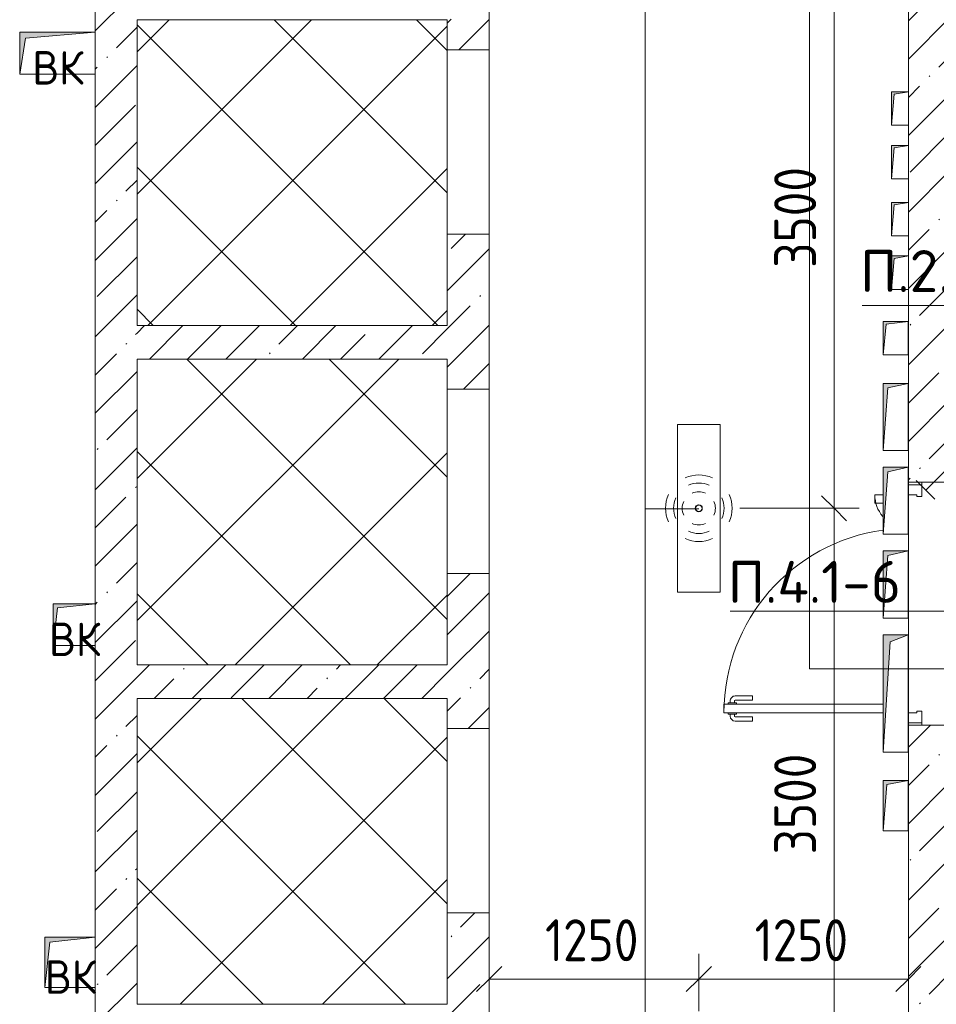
# Model space of a CAD drawing. Header units: millimetres. Extents: x -32229 to 170644, y -13689 to 125138.
# Tile 206 of 208: x 94255 to 99722, y 15450 to 21325. Entities that reach past the tile are written whole.
import ezdxf

# ---------------------------------------------------------------- set-up
doc = ezdxf.new("R2010")
doc.units = ezdxf.units.MM
for name, color, linetype, lineweight in [('A-ANNO-DIMS', 7, 'Continuous', 9), ('A-ANNO-DIMS-200', 7, 'Continuous', 9), ('A-ANNO-NOTE', 7, 'Continuous', 18), ('A-DETL-GENF', 7, 'Continuous', 18), ('A-DETL-THIN', 7, 'Continuous', 9), ('A-DOOR', 7, 'Continuous', 18), ('A-DOOR-FRAM', 7, 'Continuous', 9), ('A-DOOR-OPNG', 7, 'Continuous', 18), ('A-FLOR', 7, 'Continuous', 18), ('A-WALL', 7, 'Continuous', 18), ('A-WALL-PATT', 7, 'Continuous', 40), ('G-ANNO-TEXT', 7, 'Continuous', 9), ('M-EQPM', 7, 'Continuous', 18)]:
    doc.layers.add(name, color=color, linetype=linetype, lineweight=lineweight)
doc.layers.add('A-DETL', color=7, linetype='Continuous', lineweight=9, true_color=0x00a600)
doc.styles.add('GOST Common', font='GOST_Common.ttf', dxfattribs={"height": 200})
doc.styles.add('GOST Common_6', font='GOST_Common.ttf', dxfattribs={"width": 0.9, "height": 250})
doc.styles.add('ISOCPEUR', font='isocpeur.ttf', dxfattribs={"height": 250})
doc.dimstyles.new('ГОСТ_2_5_мм2_1', dxfattribs={"dimscale": 304.8, "dimtxt": 251.428749, "dimasz": 0.492126, "dimexe": 0.492126, "dimexo": 0.656168, "dimgap": 0.098425, "dimtad": 1, "dimdec": 0, "dimdsep": 46, "dimtxsty": 'GOST Common_6', "dimblk1": 'OBLIQUE', "dimblk2": 'OBLIQUE', "dimsah": 1, "dimcen": 0.09, "dimazin": 2, "dimtfac": 1, "dimtdec": 4, "dimtix": 1, "dimtmove": 0, "dimatfit": 3, "dimfxl": 1, "dimtvp": 1, "dimtolj": 1, "dimtzin": 0, "dimarcsym": 2})
pattern_1 = [(45, (0, 0), (-228.0985, 228.0985), []), (45, (228.1, 0), (-228.0985, 228.0985), [403.225, -80.645, 6.706, -73.939])]
pattern_2 = [(45, (0, 0), (-424.264, 424.264), []), (135, (0, 0), (-424.264, -424.264), [])]

# ---------------------------------------------------------------- blocks, each defined once
blk = doc.blocks.new('КР-Проем - Настраиваемый-6364902--01 ЭО')
at = {"layer": 'A-DOOR-OPNG', "color": 253, "lineweight": 13, "true_color": 0xaaaaaa}
blk.add_line((-550, -125), (550, -125), dxfattribs=at)
blk = doc.blocks.new('АР_Дверь двупольная - 1450х2100h_1100_200__ЛК-5436406--01 ЭО')
at = {"layer": 'A-DOOR', "color": 253, "lineweight": 5, "true_color": 0xaaaaaa}
for p, q in [((-658, 1187.5), (-670, 1187.5)), ((-658, 1200), (-658, 1150)), ((-650, 1200), (-658, 1200)), ((-600, 1200), (-592, 1200)), ((-592, 1200), (-592, 1150)), ((-592, 1187.5), (-580, 1187.5)), ((-700, 1055), (-700, 1157.5)), ((-675, 1055), (-675, 1157.5)), ((-658, 1162.5), (-670, 1162.5)), ((-658, 1150), (-650, 1150)), ((-592, 1150), (-600, 1150)), ((-592, 1162.5), (-580, 1162.5)), ((-575, 1055), (-575, 1157.5)), ((-550, 1055), (-550, 1157.5)), ((-675, 1055), (-700, 1055)), ((-575, 1055), (-550, 1055))]:
    blk.add_line(p, q, dxfattribs=at)
at = {"layer": 'A-DOOR', "color": 253, "lineweight": 13, "true_color": 0xaaaaaa}
for p, q in [((-650, 275.5), (-650, 1225)), ((-650, 1225), (-600, 1225)), ((-600, 1225), (-600, 275.5)), ((650, 325), (600, 325)), ((600, 325), (600, 275.5)), ((650, 275.5), (650, 325)), ((-600, 125), (-650, 125)), ((600, 125), (650, 125))]:
    blk.add_line(p, q, dxfattribs=at)
at = {"layer": 'A-DOOR', "color": 253, "lineweight": 5, "true_color": 0xaaaaaa}
for centre, radius, start, end in [((-670, 1157.5), 30, 90, 180), ((-650, 125), 1100, 7.88074, 90), ((-580, 1157.5), 30, 360, 90), ((-670, 1157.5), 4.99, 90, 180), ((-580, 1157.5), 4.99, 0, 90), ((650, 125), 200, 90, 130.27155)]:
    blk.add_arc(centre, radius, start, end, dxfattribs=at)
at = {"layer": 'A-DOOR-FRAM', "color": 253, "lineweight": 13, "true_color": 0xaaaaaa}
for p, q in [((-710, 125), (-725, 125)), ((-710, 125), (-650, 125)), ((-710, 45), (-710, 125)), ((-650, 125), (-650, 75)), ((710, 125), (650, 125)), ((650, 125), (650, 75)), ((710, 45), (710, 125)), ((710, 125), (725, 125)), ((-650, 75), (-640, 75)), ((-640, 75), (-640, 45)), ((650, 75), (640, 75)), ((640, 75), (640, 45)), ((-710, 45), (-725, 45)), ((-640, 45), (-710, 45)), ((640, 45), (710, 45)), ((710, 45), (725, 45))]:
    blk.add_line(p, q, dxfattribs=at)
blk = doc.blocks.new('АР_Канал вертикальный прямоугольный - СС-5432436--01 ЭО')
at = {"layer": 'M-EQPM', "lineweight": 13, "true_color": 0xe2e2e2}
blk.add_hatch(color=254, dxfattribs=at).paths.add_polyline_path([(-50, -100), (-35, 85), (50, 100), (-50, 100)])
at = {"layer": 'M-EQPM', "color": 253, "lineweight": 13, "true_color": 0xaaaaaa}
for p, q in [((50, 100), (-50, 100)), ((-50, 100), (-50, -100)), ((50, 100), (-50, 100)), ((-50, 100), (-50, -100)), ((-50, -100), (-50, 100)), ((-50, 100), (50, 100)), ((-50, -100), (-35, 85)), ((-50, -100), (-35, 85)), ((-35, 85), (50, 100)), ((-35, 85), (50, 100)), ((50, -100), (50, 100)), ((50, 100), (50, -100)), ((-50, -100), (50, -100)), ((50, -100), (-50, -100))]:
    blk.add_line(p, q, dxfattribs=at)
blk = doc.blocks.new('АР_Канал вертикальный прямоугольный - ВК-6032914--01 ЭО')
at = {"layer": 'M-EQPM', "lineweight": 13, "true_color": 0xe2e2e2}
blk.add_hatch(color=254, dxfattribs=at).paths.add_polyline_path([(-150, -150), (-120, 120), (150, 150), (-150, 150)])
at = {"layer": 'M-EQPM', "color": 253, "lineweight": 13, "true_color": 0xaaaaaa}
for p, q in [((150, 150), (-150, 150)), ((-150, 150), (-150, -150)), ((150, 150), (-150, 150)), ((-150, 150), (-150, -150)), ((-150, -150), (-150, 150)), ((-150, 150), (150, 150)), ((-150, -150), (-120, 120)), ((-150, -150), (-120, 120)), ((-120, 120), (150, 150)), ((-120, 120), (150, 150)), ((150, -150), (150, 150)), ((150, 150), (150, -150)), ((-150, -150), (150, -150)), ((150, -150), (-150, -150))]:
    blk.add_line(p, q, dxfattribs=at)
blk = doc.blocks.new('АР_Канал вертикальный прямоугольный - ВК-6032921--01 ЭО')
at = {"layer": 'M-EQPM', "lineweight": 13, "true_color": 0xe2e2e2}
blk.add_hatch(color=254, dxfattribs=at).paths.add_polyline_path([(-125, -125), (-100, 100), (125, 125), (-125, 125)])
at = {"layer": 'M-EQPM', "color": 253, "lineweight": 13, "true_color": 0xaaaaaa}
for p, q in [((125, 125), (-125, 125)), ((-125, 125), (-125, -125)), ((125, 125), (-125, 125)), ((-125, 125), (-125, -125)), ((-125, -125), (-125, 125)), ((-125, 125), (125, 125)), ((-100, 100), (125, 125)), ((-100, 100), (125, 125)), ((125, -125), (125, 125)), ((125, 125), (125, -125)), ((-125, -125), (-100, 100)), ((-125, -125), (-100, 100)), ((-125, -125), (125, -125)), ((125, -125), (-125, -125))]:
    blk.add_line(p, q, dxfattribs=at)
blk = doc.blocks.new('АР_Канал вертикальный прямоугольный - ВК-6033137--01 ЭО')
at = {"layer": 'M-EQPM', "lineweight": 13, "true_color": 0xe2e2e2}
blk.add_hatch(color=254, dxfattribs=at).paths.add_polyline_path([(-225, -125), (-190, 90), (225, 125), (-225, 125)])
at = {"layer": 'M-EQPM', "color": 253, "lineweight": 13, "true_color": 0xaaaaaa}
for p, q in [((225, 125), (-225, 125)), ((-225, 125), (-225, -125)), ((225, 125), (-225, 125)), ((-225, 125), (-225, -125)), ((-225, -125), (-225, 125)), ((-225, 125), (225, 125)), ((-190, 90), (225, 125)), ((-190, 90), (225, 125)), ((225, -125), (225, 125)), ((225, 125), (225, -125)), ((-225, -125), (-190, 90)), ((-225, -125), (-190, 90)), ((-225, -125), (225, -125)), ((225, -125), (-225, -125))]:
    blk.add_line(p, q, dxfattribs=at)
blk = doc.blocks.new('АР_Канал вертикальный прямоугольный - ЭОМ-6033794--01 ЭО')
at = {"layer": 'M-EQPM', "lineweight": 13, "true_color": 0xe2e2e2}
blk.add_hatch(color=254, dxfattribs=at).paths.add_polyline_path([(-75, -100), (-57.5, 82.5), (75, 100), (-75, 100)])
at = {"layer": 'M-EQPM', "color": 253, "lineweight": 13, "true_color": 0xaaaaaa}
for p, q in [((75, 100), (-75, 100)), ((-75, 100), (-75, -100)), ((75, 100), (-75, 100)), ((-75, 100), (-75, -100)), ((-75, -100), (-75, 100)), ((-75, 100), (75, 100)), ((-75, -100), (-57.5, 82.5)), ((-75, -100), (-57.5, 82.5)), ((-57.5, 82.5), (75, 100)), ((-57.5, 82.5), (75, 100)), ((75, -100), (75, 100)), ((75, 100), (75, -100)), ((-75, -100), (75, -100)), ((75, -100), (-75, -100))]:
    blk.add_line(p, q, dxfattribs=at)
blk = doc.blocks.new('АР_Канал вертикальный прямоугольный - ЭОМ-6936953--01 ЭО')
at = {"layer": 'M-EQPM', "lineweight": 13, "true_color": 0xe2e2e2}
blk.add_hatch(color=254, dxfattribs=at).paths.add_polyline_path([(-75, -200), (-47.5, 172.5), (75, 200), (-75, 200), (-75, 145)])
at = {"layer": 'M-EQPM', "color": 253, "lineweight": 13, "true_color": 0xaaaaaa}
for p, q in [((75, 200), (-75, 200)), ((-75, 200), (-75, -200)), ((75, 200), (-75, 200)), ((-75, 200), (-75, -200)), ((-75, -200), (-75, 200)), ((-75, 200), (75, 200)), ((-47.5, 172.5), (75, 200)), ((-47.5, 172.5), (75, 200)), ((75, -200), (75, 200)), ((75, 200), (75, -200)), ((-75, -200), (-47.5, 172.5)), ((-75, -200), (-47.5, 172.5)), ((-75, -200), (75, -200)), ((75, -200), (-75, -200))]:
    blk.add_line(p, q, dxfattribs=at)
blk = doc.blocks.new('АР_Канал вертикальный прямоугольный - ЭОМ-6033889--01 ЭО')
at = {"layer": 'M-EQPM', "lineweight": 13, "true_color": 0xe2e2e2}
blk.add_hatch(color=254, dxfattribs=at).paths.add_polyline_path([(-75, -150), (-52.5, 127.5), (75, 150), (-75, 150)])
at = {"layer": 'M-EQPM', "color": 253, "lineweight": 13, "true_color": 0xaaaaaa}
for p, q in [((75, 150), (-75, 150)), ((-75, 150), (-75, -150)), ((75, 150), (-75, 150)), ((-75, 150), (-75, -150)), ((-75, -150), (-75, 150)), ((-75, 150), (75, 150)), ((-75, -150), (-52.5, 127.5)), ((-75, -150), (-52.5, 127.5)), ((-52.5, 127.5), (75, 150)), ((-52.5, 127.5), (75, 150)), ((75, -150), (75, 150)), ((75, 150), (75, -150)), ((-75, -150), (75, -150)), ((75, -150), (-75, -150))]:
    blk.add_line(p, q, dxfattribs=at)
blk = doc.blocks.new('АР_Канал вертикальный прямоугольный - ЭОМ-6936955--01 ЭО')
at = {"layer": 'M-EQPM', "lineweight": 13, "true_color": 0xe2e2e2}
blk.add_hatch(color=254, dxfattribs=at).paths.add_polyline_path([(-75, -350), (-32.5, 307.5), (75, 350), (-75, 350), (-75, -150.4)])
at = {"layer": 'M-EQPM', "color": 253, "lineweight": 13, "true_color": 0xaaaaaa}
for p, q in [((75, 350), (-75, 350)), ((-75, 350), (-75, -350)), ((75, 350), (-75, 350)), ((-75, 350), (-75, -350)), ((-75, -350), (-75, 350)), ((-75, 350), (75, 350)), ((-75, -350), (-32.5, 307.5)), ((-75, -350), (-32.5, 307.5)), ((-32.5, 307.5), (75, 350)), ((-32.5, 307.5), (75, 350)), ((75, -350), (75, 350)), ((75, 350), (75, -350)), ((-75, -350), (75, -350)), ((75, -350), (-75, -350))]:
    blk.add_line(p, q, dxfattribs=at)
blk = doc.blocks.new('Наметкина 10_РД_АР_П_rvt-1--01 ЭО')
at = {"layer": 'A-WALL-PATT', "lineweight": 5, "true_color": 0xaaaaaa}
h = blk.add_hatch(dxfattribs=at)
h.set_pattern_fill('FP_1', color=253, style=0, pattern_type=2)
h.set_pattern_definition(pattern_1)
h.paths.add_polyline_path([(94804.8, 8150), (94955.3, 8150), (94955.3, 13649.9), (94705.3, 13649.9), (94705.3, 8150)])
h.paths.add_polyline_path([(94955.3, 14949.9), (94955.3, 23700), (94705.3, 23700), (94705.5, 14949.9)])
h.paths.add_polyline_path([(94804.8, 25000), (94955.3, 25000), (94955.3, 25105), (94705.3, 25104.9), (94705.3, 25000)])
h = blk.add_hatch(dxfattribs=at)
h.set_pattern_fill('FP_1', color=253, style=0, pattern_type=2)
h.set_pattern_definition(pattern_1)
h.paths.add_polyline_path([(97055.3, 15200), (97055.3, 15995), (96805.3, 15995), (96805.3, 15200), (96855.3, 15200)])
h.paths.add_polyline_path([(96805.3, 17095), (97055.3, 17095), (97055.3, 18020), (96805.3, 18020), (96805.3, 17154.3)])
h.paths.add_polyline_path([(96805.3, 19120), (97055.3, 19120), (97055.3, 20045), (96805.3, 20045), (96805.3, 19299.8)])
h.paths.add_polyline_path([(97055.3, 21145), (97055.3, 22070), (96805.3, 22070), (96805.3, 21145), (96811.1, 21145)])
h.paths.add_polyline_path([(96805.3, 23170), (97055.3, 23170), (97055.3, 23600), (96805.3, 23600), (96805.3, 23349.8)])
h = blk.add_hatch(dxfattribs=at)
h.set_pattern_fill('FP_1', color=253, style=0, pattern_type=2)
h.set_pattern_definition(pattern_1)
h.paths.add_polyline_path([(99805.3, 3000), (99805.3, 9550), (99555.3, 9550), (99555.3, 3000)])
h.paths.add_polyline_path([(99555.3, 11000), (99805.3, 11000), (99805.3, 17115), (99555.3, 17115), (99555.3, 11200)])
h.paths.add_polyline_path([(99805.3, 18565), (99805.3, 22250), (99555.3, 22250), (99555.3, 18565)])
h = blk.add_hatch(dxfattribs=at)
h.set_pattern_fill('FP_1', color=253, style=0, pattern_type=2)
h.set_pattern_definition(pattern_1)
h.paths.add_polyline_path([(96805.3, 19300), (96805.3, 19500), (94955.3, 19500), (94955.3, 19300)])
h = blk.add_hatch(dxfattribs=at)
h.set_pattern_fill('FP_1', color=253, style=0, pattern_type=2)
h.set_pattern_definition(pattern_1)
h.paths.add_polyline_path([(96805.3, 17275), (96805.3, 17475), (94955.3, 17475), (94955.3, 17275)])
at = {"layer": 'A-FLOR', "color": 253, "lineweight": 13, "true_color": 0xaaaaaa}
for p, q in [((97055.3, 21145), (97055.3, 20045.6)), ((97055.3, 19120), (97055.3, 18020)), ((99555.3, 18550), (99555.3, 18565)), ((99555.3, 18565), (99555.3, 18550)), ((99555.3, 17240), (99555.3, 18440)), ((99555.3, 18440), (99555.3, 17240)), ((99555.3, 17115), (99555.3, 17130)), ((99555.3, 17130), (99555.3, 17115)), ((97055.3, 17095), (97055.3, 15995))]:
    blk.add_line(p, q, dxfattribs=at)
at = {"layer": 'A-WALL', "color": 253, "lineweight": 13, "true_color": 0xaaaaaa}
for p, q in [((94705.3, 23400), (94705.3, 21250)), ((97055.3, 21145), (97055.3, 22070)), ((99555.3, 21850), (99555.3, 20895)), ((96805.3, 21145), (97055.3, 21145)), ((94705.3, 21000), (94705.3, 17840)), ((99555.3, 20695), (99555.3, 20575)), ((99555.3, 20375), (99555.3, 20235)), ((97055.3, 20045), (96805.3, 20045)), ((97055.3, 19120), (97055.3, 20045)), ((99555.3, 20035), (99555.3, 19915)), ((99555.3, 19715), (99555.3, 18565)), ((94955.3, 19300), (96805.3, 19300)), ((96805.3, 19120), (97055.3, 19120)), ((99555.3, 18565), (99805.3, 18565)), ((97055.3, 18020), (96805.3, 18020)), ((97055.3, 17095), (97055.3, 18020)), ((94705.3, 17590), (94705.3, 15850)), ((99555.3, 17115), (99555.3, 14570)), ((99805.3, 17115), (99555.3, 17115)), ((96805.3, 17095), (97055.3, 17095)), ((97055.3, 15995), (96805.3, 15995)), ((97055.3, 15200), (97055.3, 15995)), ((94705.3, 15850), (94705.3, 15550)), ((94705.3, 15550), (94705.3, 15300))]:
    blk.add_line(p, q, dxfattribs=at)
at = {"layer": 'A-DOOR', "color": 253, "lineweight": 13, "true_color": 0xaaaaaa, "rotation": 89.9999999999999}
for name, p in [('КР-Проем - Настраиваемый-6364902--01 ЭО', (96930.3, 20595)), ('КР-Проем - Настраиваемый-6364902--01 ЭО', (96930.3, 18570)), ('АР_Дверь двупольная - 1450х2100h_1100_200__ЛК-5436406--01 ЭО', (99680.3, 17840)), ('КР-Проем - Настраиваемый-6364902--01 ЭО', (96930.3, 16545))]:
    blk.add_blockref(name, p, dxfattribs=at)
at = {"layer": 'M-EQPM', "color": 253, "lineweight": 13, "true_color": 0xaaaaaa}
for name, p in [('АР_Канал вертикальный прямоугольный - ВК-6033137--01 ЭО', (94480.3, 21125)), ('АР_Канал вертикальный прямоугольный - СС-5432436--01 ЭО', (99505.3, 20795)), ('АР_Канал вертикальный прямоугольный - СС-5432436--01 ЭО', (99505.3, 20475)), ('АР_Канал вертикальный прямоугольный - СС-5432436--01 ЭО', (99505.3, 20135)), ('АР_Канал вертикальный прямоугольный - СС-5432436--01 ЭО', (99505.3, 19815)), ('АР_Канал вертикальный прямоугольный - ЭОМ-6033794--01 ЭО', (99479.8, 19425)), ('АР_Канал вертикальный прямоугольный - ЭОМ-6936953--01 ЭО', (99479.8, 18955)), ('АР_Канал вертикальный прямоугольный - ЭОМ-6936953--01 ЭО', (99479.8, 18455)), ('АР_Канал вертикальный прямоугольный - ЭОМ-6936953--01 ЭО', (99479.8, 17955)), ('АР_Канал вертикальный прямоугольный - ВК-6032921--01 ЭО', (94580.3, 17715)), ('АР_Канал вертикальный прямоугольный - ЭОМ-6936955--01 ЭО', (99479.8, 17304.7)), ('АР_Канал вертикальный прямоугольный - ЭОМ-6033889--01 ЭО', (99480.2, 16634.7)), ('АР_Канал вертикальный прямоугольный - ВК-6032914--01 ЭО', (94555.3, 15700))]:
    blk.add_blockref(name, p, dxfattribs=at)
at = {"layer": 'A-ANNO-NOTE', "color": 253, "lineweight": 5, "true_color": 0xaaaaaa, "char_height": 200, "width": 344, "attachment_point": 5, "line_spacing_factor": 1.022766, "style": 'GOST Common'}
for insert in [(94483.1, 21037.7), (94583.1, 17627.7), (94558.1, 15612.7)]:
    blk.add_mtext('\\pt2540,5080,7620,10160,12700,15240,17780,20320,22860,25400,27940,30480,33020,35560,38100,40640,43180,45720,48260,50800,53340,55880,58420,60960,63500,66040,68580,71120,73660,76200,78740,81280;ВК', dxfattribs=dict(at, insert=insert))
blk = doc.blocks.new('DIMBLOCK431--01 ЭО')
at = {"layer": 'A-ANNO-DIMS-200'}
for p, q in [((97055.3, 15506.6), (97055.3, 15750.6)), ((98305.8, 15409.9), (98305.8, 15750.6)), ((97055.3, 15600.6), (97130.3, 15675.6)), ((98305.8, 15600.6), (98380.8, 15675.6)), ((97055.3, 15600.6), (96980.3, 15525.6)), ((97055.3, 15600.6), (98305.8, 15600.6)), ((97055.3, 15600.6), (97055.3, 15506.6)), ((98305.8, 15600.6), (98230.8, 15525.6)), ((98305.8, 15600.6), (98305.8, 15409.9))]:
    blk.add_line(p, q, dxfattribs=at)
at = {"layer": 'A-ANNO-DIMS-200', "color": 0, "insert": (97388.6, 15957.3), "char_height": 250, "width": 700.591, "attachment_point": 1, "line_spacing_factor": 1.022761, "style": 'GOST Common_6'}
blk.add_mtext('1250', dxfattribs=at)
blk = doc.blocks.new('_Oblique')
at = {"color": 0, "linetype": 'ByBlock', "lineweight": -2}
blk.add_line((-0.5, -0.5), (0.5, 0.5), dxfattribs=at)
blk = doc.blocks.new('DIMBLOCK432--01 ЭО')
at = {"layer": 'A-ANNO-DIMS-200'}
for p, q in [((98305.8, 15409.9), (98305.8, 15750.6)), ((99555.3, 15506.6), (99555.3, 15750.6)), ((98305.8, 15600.6), (98380.8, 15675.6)), ((99555.3, 15600.6), (99630.3, 15675.6)), ((98305.8, 15600.6), (98230.8, 15525.6)), ((98305.8, 15600.6), (99555.3, 15600.6)), ((98305.8, 15600.6), (98305.8, 15409.9)), ((99555.3, 15600.6), (99480.3, 15525.6)), ((99555.3, 15600.6), (99555.3, 15506.6))]:
    blk.add_line(p, q, dxfattribs=at)
at = {"layer": 'A-ANNO-DIMS-200', "color": 0, "insert": (98638.6, 15957.3), "char_height": 250, "width": 700.591, "attachment_point": 1, "line_spacing_factor": 1.022761, "style": 'GOST Common_6'}
blk.add_mtext('1250', dxfattribs=at)
blk = doc.blocks.new('DIMBLOCK436--01 ЭО')
at = {"layer": 'A-ANNO-DIMS-200'}
for p, q in [((99112, 18409.9), (99037, 18484.9)), ((98550.8, 18409.9), (99262, 18409.9)), ((99112, 18409.9), (98550.8, 18409.9)), ((99112, 14909.9), (99112, 18409.9)), ((99112, 18409.9), (99187, 18334.9)), ((99112, 14909.9), (99037, 14984.9)), ((98550.8, 14909.9), (99262, 14909.9)), ((99112, 14909.9), (98550.8, 14909.9)), ((99112, 14909.9), (99187, 14834.9))]:
    blk.add_line(p, q, dxfattribs=at)
at = {"layer": 'A-ANNO-DIMS-200', "color": 0, "insert": (98755.3, 16344.6), "char_height": 250, "width": 756.843, "attachment_point": 1, "rotation": 90, "line_spacing_factor": 1.022761, "style": 'GOST Common_6'}
blk.add_mtext('3500', dxfattribs=at)
blk = doc.blocks.new('DIMBLOCK437--01 ЭО')
at = {"layer": 'A-ANNO-DIMS-200'}
for p, q in [((99112, 21909.9), (99037, 21984.9)), ((98550.8, 21909.9), (99262, 21909.9)), ((99112, 21909.9), (98550.8, 21909.9)), ((99112, 18409.9), (99112, 21909.9)), ((99112, 21909.9), (99187, 21834.9)), ((99112, 18409.9), (99037, 18484.9)), ((98550.8, 18409.9), (99262, 18409.9)), ((99112, 18409.9), (98550.8, 18409.9)), ((99112, 18409.9), (99187, 18334.9))]:
    blk.add_line(p, q, dxfattribs=at)
at = {"layer": 'A-ANNO-DIMS-200', "color": 0, "insert": (98755.3, 19844.6), "char_height": 250, "width": 756.843, "attachment_point": 1, "rotation": 90, "line_spacing_factor": 1.022761, "style": 'GOST Common_6'}
blk.add_mtext('3500', dxfattribs=at)

msp = doc.modelspace()

# ---------------------------------------------------------------- hatches: boundary and pattern name
at = {"layer": 'A-DETL-GENF', "lineweight": 9, "true_color": 0xc0c0c0}
h = msp.add_hatch(dxfattribs=at)
h.set_pattern_fill('FP_16', color=9, style=0, pattern_type=2)
h.set_pattern_definition(pattern_2)
h.paths.add_polyline_path([(96805.3, 19500), (96805.3, 21324.8), (94955.3, 21324.8), (94955.3, 19500)])
h = msp.add_hatch(dxfattribs=at)
h.set_pattern_fill('FP_16', color=9, style=0, pattern_type=2)
h.set_pattern_definition(pattern_2)
h.paths.add_polyline_path([(96805.3, 17475), (96805.3, 19299.8), (94955.3, 19299.8), (94955.3, 17475)])
h = msp.add_hatch(dxfattribs=at)
h.set_pattern_fill('FP_16', color=9, style=0, pattern_type=2)
h.set_pattern_definition(pattern_2)
h.paths.add_polyline_path([(96805.3, 15450.2), (96805.3, 17275), (94955.3, 17275), (94955.3, 15450.2)])

# ---------------------------------------------------------------- linework, layer by layer
at = {"layer": 'A-ANNO-NOTE', "color": 5, "lineweight": 9, "true_color": 0x0000ff}
for p, q in [((98179.4, 17909.9), (98179.4, 18909.9)), ((98179.4, 18909.9), (98432.1, 18909.9)), ((98432.1, 18909.9), (98432.1, 17909.9)), ((99836.8, 18694.3), (99660, 18517.5)), ((99713.7, 18463.8), (99601.9, 18575.7)), ((98432.1, 17909.9), (98179.4, 17909.9))]:
    msp.add_line(p, q, dxfattribs=at)
for centre in [(98304.7, 18409.9), (98305.6, 18410.8), (98305.6, 18409), (98306.5, 18409.9)]:
    msp.add_circle(centre, 20, dxfattribs=at)
for centre, radius, start, end in [((98305.6, 18409), 199.6, 66, 114), ((98305.6, 18409), 151.5, 66, 114), ((98305.6, 18409), 99.8, 66, 114), ((98306.5, 18409.9), 199.6, 156, 204), ((98306.5, 18409.9), 151.5, 156, 204), ((98306.5, 18409.9), 99.8, 156, 204), ((98304.7, 18409.9), 99.8, 336, 24), ((98304.7, 18409.9), 151.5, 336, 24), ((98304.7, 18409.9), 199.6, 336, 24), ((98305.6, 18410.8), 151.5, 246, 294), ((98305.6, 18410.8), 99.8, 246, 294), ((98305.6, 18410.8), 199.6, 246, 294)]:
    msp.add_arc(centre, radius, start, end, dxfattribs=at)
at = {"layer": 'A-DETL', "color": 1, "true_color": 0xff0000}
for p, q in [((98966.6, 17451.6), (98966.6, 24951.6)), ((100131.9, 17451.6), (98966.6, 17451.6))]:
    msp.add_line(p, q, dxfattribs=at)
at = {"layer": 'A-DETL', "color": 5, "true_color": 0x0000ff}
for p, q in [((97985.8, 14909.9), (97985.8, 24849.3)), ((98305.8, 18406.9), (97985.8, 18406.9))]:
    msp.add_line(p, q, dxfattribs=at)
at = {"layer": 'A-DETL', "color": 8, "lineweight": 18, "true_color": 0x808080}
for p, q in [((96805.3, 21324.8), (94955.3, 21324.8)), ((94955.3, 21324.8), (94955.3, 19500)), ((96805.3, 19500), (96805.3, 21324.8)), ((94955.3, 19500), (96805.3, 19500)), ((96805.3, 19299.8), (94955.3, 19299.8)), ((94955.3, 19299.8), (94955.3, 17475)), ((96805.3, 17475), (96805.3, 19299.8)), ((94955.3, 17475), (96805.3, 17475)), ((96805.3, 17275), (94955.3, 17275)), ((94955.3, 17275), (94955.3, 15450.2)), ((96805.3, 15450.2), (96805.3, 17275)), ((94955.3, 15450.2), (96805.3, 15450.2))]:
    msp.add_line(p, q, dxfattribs=at)
at = {"layer": 'A-DETL-THIN'}
for p, q in [((99280.2, 19619.4), (100460.2, 19619.4)), ((99951.9, 17795.1), (98491.9, 17795.1))]:
    msp.add_line(p, q, dxfattribs=at)

# ---------------------------------------------------------------- block references
at = {"lineweight": 5}
msp.add_blockref('Наметкина 10_РД_АР_П_rvt-1--01 ЭО', (0, 0), dxfattribs=at)

# ---------------------------------------------------------------- texts
at = {"layer": 'G-ANNO-TEXT', "char_height": 250, "attachment_point": 1, "line_spacing_factor": 1.139951, "style": 'ISOCPEUR'}
for s, insert, width in [('\\pt600,1200,1800,2400,3000,3600,4200,4800,5400,6000,6600,7200,7800,8400,9000,9600,10200,10800,11400,12000,12600,13200,13800,14400,15000,15600,16200,16800,17400,18000,18600,19200;П.2.25-4', (99267.7, 19950.3), 1270.58), ('\\pt600,1200,1800,2400,3000,3600,4200,4800,5400,6000,6600,7200,7800,8400,9000,9600,10200,10800,11400,12000,12600,13200,13800,14400,15000,15600,16200,16800,17400,18000,18600,19200;П.4.1-6', (98478.8, 18095.4), 1042.32)]:
    msp.add_mtext(s, dxfattribs=dict(at, insert=insert, width=width))

# ---------------------------------------------------------------- dimensions: what is measured, and where the dimension line sits
at = {"layer": 'A-ANNO-DIMS'}
for base, p1, p2, picture, middle in [((99112, 21909.9), (98350.8, 18409.9), (98350.8, 21909.9), 'DIMBLOCK437--01 ЭО', (98957, 20159.9)), ((99112, 18409.9), (98350.8, 14909.9), (98350.8, 18409.9), 'DIMBLOCK436--01 ЭО', (98957, 16659.9))]:
    dim = msp.add_linear_dim(base=base, p1=p1, p2=p2, angle=90, dimstyle='ГОСТ_2_5_мм2_1', override={"dimpost": '<>', "dimfxl": 3500}, dxfattribs=at)
    dim.commit()
    dim.dimension.update_dxf_attribs({"geometry": picture, "text_midpoint": middle})
for base, p1, p2, override, picture, middle in [((98305.7756, 15600.5567), (97055.2942, 15706.6228), (98305.7756, 15209.908), {"dimpost": '<>', "dimfxl": 1345.522011}, 'DIMBLOCK431--01 ЭО', (97680.5349, 15755.5567)), ((99555.2942, 15600.5567), (98305.7756, 15209.908), (99555.2942, 15706.6228), {"dimpost": '<>', "dimfxl": 1344.627146}, 'DIMBLOCK432--01 ЭО', (98930.5349, 15755.5567))]:
    dim = msp.add_linear_dim(base=base, p1=p1, p2=p2, dimstyle='ГОСТ_2_5_мм2_1', override=override, dxfattribs=at)
    dim.commit()
    dim.dimension.update_dxf_attribs({"geometry": picture, "text_midpoint": middle})

doc.saveas('drawing.dxf')
